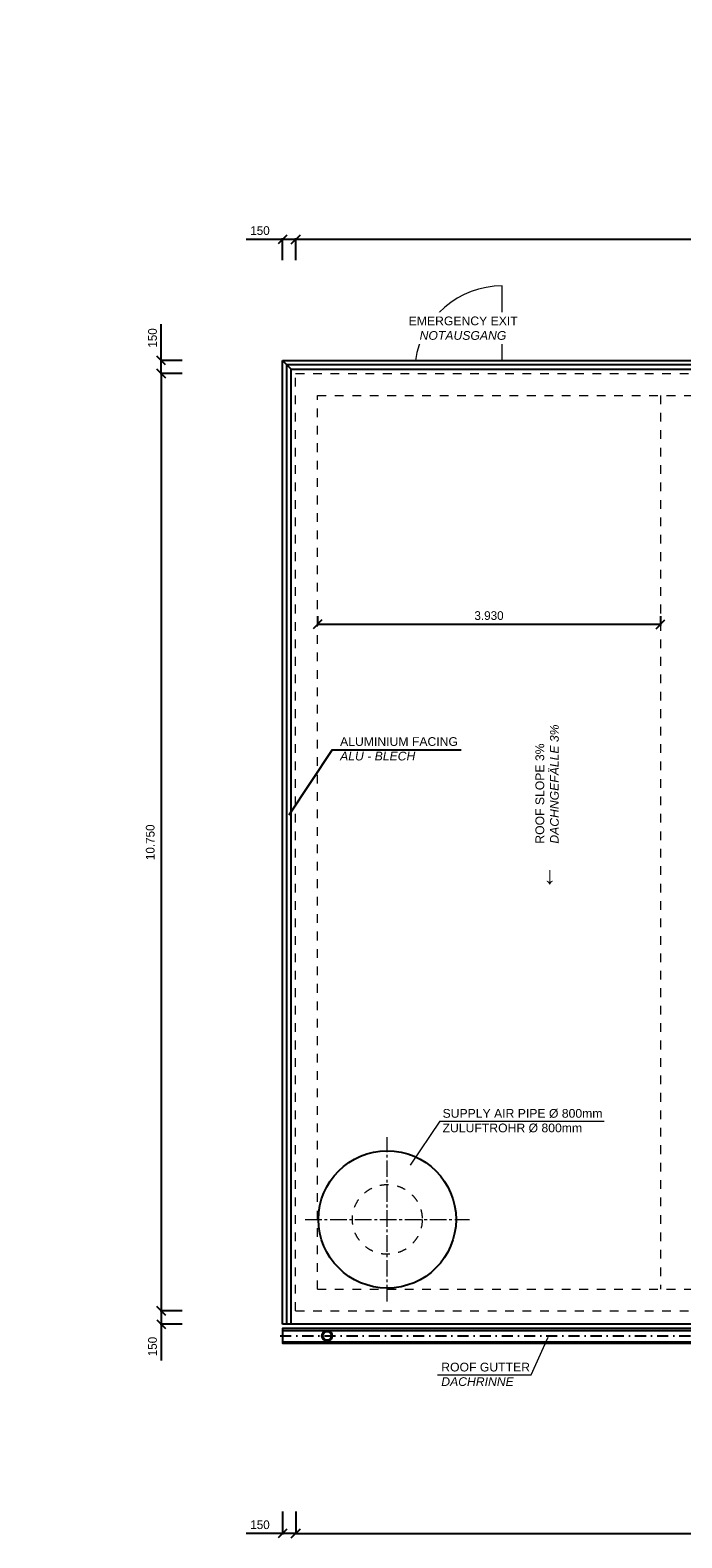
# Model space of a CAD drawing. Header units: millimetres. Extents: x -2787 to 131613, y -54195 to 30918.
# Tile 42 of 69: x 30813 to 38279, y -2602 to 14688. Entities that reach past the tile are written whole.
import ezdxf

# ---------------------------------------------------------------- set-up
doc = ezdxf.new("R2010")
doc.units = ezdxf.units.MM
for name, pattern in [('DASHDOT', [25.4, 12.7, -6.35, 0, -6.35]), ('JIS_02_1.0', [2, 1, -1]), ('MITTE2', [28.575, 19.05, -3.175, 3.175, -3.175])]:
    doc.linetypes.add(name, pattern=pattern)
doc.layers.add('Bemaßung', color=7, linetype='Continuous', lineweight=9)
doc.layers.add('Beschriftung', color=7, linetype='Continuous')
doc.layers.add('POL_Bema', color=7, linetype='Continuous')
doc.styles.add('LBB3.5M1000', font='isocp.shx', dxfattribs={"height": 3.5})
doc.dimstyles.new('DIN', dxfattribs={"dimtxt": 2.5, "dimasz": 2.5, "dimexe": 1.25, "dimexo": 0.625, "dimtad": 1, "dimtih": 1, "dimdec": 4, "dimdsep": 46, "dimlunit": 6, "dimtxsty": 'Standard', "dimcen": 2.5, "dimadec": 0, "dimazin": 0, "dimtfac": 1, "dimtdec": 4, "dimtmove": 0, "dimatfit": 3, "dimfxl": 0, "dimtvp": 1, "dimtolj": 1, "dimtzin": 0, "dimarcsym": 0})

# ---------------------------------------------------------------- blocks, each defined once
blk = doc.blocks.new('_Oblique')
at = {"layer": 'POL_Bema', "color": 0, "lineweight": -2}
blk.add_line((-0.5, -0.5), (0.5, 0.5), dxfattribs=at)
blk = doc.blocks.new('*D367')
at = {"layer": 'Bemaßung', "color": 0, "lineweight": -2, "transparency": 16777216}
for p, q in [((32555, 10750), (32303, 10750)), ((32315, 10750), (32315, 0)), ((32555, 0), (32303, 0))]:
    blk.add_line(p, q, dxfattribs=at)
at = {"layer": 'DEFPOINTS', "color": 0, "transparency": 16777216}
for p in [(33855, 10750), (32315, 0), (33855, 0)]:
    blk.add_point(p, dxfattribs=at)
at = {"layer": 'Bemaßung', "color": 0, "lineweight": -2, "transparency": 16777216, "xscale": 100, "yscale": 100, "zscale": 100}
for p, rotation in [((32315, 10750), 90), ((32315, 0), 270)]:
    blk.add_blockref('_Oblique', p, dxfattribs=dict(at, rotation=rotation))
at = {"layer": 'Bemaßung', "color": 0, "transparency": 16777216, "insert": (32189, 5375), "char_height": 100, "attachment_point": 5, "rotation": 90}
blk.add_mtext('\\A1;10.750', dxfattribs=at)
blk = doc.blocks.new('*D368')
at = {"layer": 'Bemaßung', "color": 0, "lineweight": -2, "transparency": 16777216}
for p, q in [((33855, 12050), (33855, 12302)), ((52005, 12289), (33855, 12289)), ((52005, 12050), (52005, 12302))]:
    blk.add_line(p, q, dxfattribs=at)
at = {"layer": 'DEFPOINTS', "color": 0, "transparency": 16777216}
for p in [(33855, 12289), (33855, 10750), (52005, 10750)]:
    blk.add_point(p, dxfattribs=at)
at = {"layer": 'Bemaßung', "color": 0, "lineweight": -2, "transparency": 16777216, "xscale": 100, "yscale": 100, "zscale": 100, "rotation": 180}
blk.add_blockref('_Oblique', (33855, 12289), dxfattribs=at)
at = {"layer": 'Bemaßung', "color": 0, "lineweight": -2, "transparency": 16777216, "xscale": 100, "yscale": 100, "zscale": 100}
blk.add_blockref('_Oblique', (52005, 12289), dxfattribs=at)
at = {"layer": 'Bemaßung', "color": 0, "transparency": 16777216, "insert": (42930, 12389), "char_height": 100, "attachment_point": 5}
blk.add_mtext('\\A1;18.150', dxfattribs=at)
blk = doc.blocks.new('*D372')
at = {"layer": 'Bemaßung', "color": 0, "lineweight": -2, "transparency": 16777216}
for p, q in [((32315, 10900), (32315, 11317)), ((32555, 10900), (32303, 10900)), ((32315, 10750), (32315, 10900)), ((32555, 10750), (32303, 10750))]:
    blk.add_line(p, q, dxfattribs=at)
at = {"layer": 'DEFPOINTS', "color": 0, "transparency": 16777216}
for p in [(32315, 10900), (33855, 10900), (33855, 10750)]:
    blk.add_point(p, dxfattribs=at)
at = {"layer": 'Bemaßung', "color": 0, "lineweight": -2, "transparency": 16777216, "xscale": 100, "yscale": 100, "zscale": 100}
for p, rotation in [((32315, 10900), 90), ((32315, 10750), 270)]:
    blk.add_blockref('_Oblique', p, dxfattribs=dict(at, rotation=rotation))
at = {"layer": 'Bemaßung', "color": 0, "transparency": 16777216, "insert": (32215, 11158), "char_height": 100, "attachment_point": 5, "rotation": 90}
blk.add_mtext('\\A1;150', dxfattribs=at)
blk = doc.blocks.new('*D373')
at = {"layer": 'Bemaßung', "color": 0, "lineweight": -2, "transparency": 16777216}
for p, q in [((33705, 12289), (33288, 12289)), ((33705, 12050), (33705, 12302)), ((33855, 12289), (33705, 12289)), ((33855, 12050), (33855, 12302))]:
    blk.add_line(p, q, dxfattribs=at)
at = {"layer": 'DEFPOINTS', "color": 0, "transparency": 16777216}
for p in [(33705, 12289), (33705, 10750), (33855, 10750)]:
    blk.add_point(p, dxfattribs=at)
at = {"layer": 'Bemaßung', "color": 0, "lineweight": -2, "transparency": 16777216, "xscale": 100, "yscale": 100, "zscale": 100, "rotation": 180}
blk.add_blockref('_Oblique', (33705, 12289), dxfattribs=at)
at = {"layer": 'Bemaßung', "color": 0, "lineweight": -2, "transparency": 16777216, "xscale": 100, "yscale": 100, "zscale": 100}
blk.add_blockref('_Oblique', (33855, 12289), dxfattribs=at)
at = {"layer": 'Bemaßung', "color": 0, "transparency": 16777216, "insert": (33446, 12389), "char_height": 100, "attachment_point": 5}
blk.add_mtext('\\A1;150', dxfattribs=at)
blk = doc.blocks.new('*D386')
at = {"layer": 'Bemaßung', "color": 0, "lineweight": -2, "transparency": 16777216}
for p, q in [((33855, -2300), (33855, -2564)), ((44655, -2300), (44655, -2564)), ((33855, -2552), (44655, -2552))]:
    blk.add_line(p, q, dxfattribs=at)
at = {"layer": 'DEFPOINTS', "color": 0, "transparency": 16777216}
for p in [(33855, 0), (44655, 0), (44655, -2552)]:
    blk.add_point(p, dxfattribs=at)
at = {"layer": 'Bemaßung', "color": 0, "lineweight": -2, "transparency": 16777216, "xscale": 100, "yscale": 100, "zscale": 100, "rotation": 180}
blk.add_blockref('_Oblique', (33855, -2552), dxfattribs=at)
at = {"layer": 'Bemaßung', "color": 0, "lineweight": -2, "transparency": 16777216, "xscale": 100, "yscale": 100, "zscale": 100}
blk.add_blockref('_Oblique', (44655, -2552), dxfattribs=at)
at = {"layer": 'Bemaßung', "color": 0, "transparency": 16777216, "insert": (39255, -2452), "char_height": 100, "attachment_point": 5}
blk.add_mtext('\\A1;10.800', dxfattribs=at)
blk = doc.blocks.new('*D387')
at = {"layer": 'Bemaßung', "color": 0, "lineweight": -2, "transparency": 16777216}
for p, q in [((33705, -2300), (33705, -2564)), ((33855, -2300), (33855, -2564)), ((33705, -2552), (33288, -2552)), ((33855, -2552), (33705, -2552))]:
    blk.add_line(p, q, dxfattribs=at)
at = {"layer": 'DEFPOINTS', "color": 0, "transparency": 16777216}
for p in [(33705, 0), (33855, 0), (33705, -2552)]:
    blk.add_point(p, dxfattribs=at)
at = {"layer": 'Bemaßung', "color": 0, "lineweight": -2, "transparency": 16777216, "xscale": 100, "yscale": 100, "zscale": 100, "rotation": 180}
blk.add_blockref('_Oblique', (33705, -2552), dxfattribs=at)
at = {"layer": 'Bemaßung', "color": 0, "lineweight": -2, "transparency": 16777216, "xscale": 100, "yscale": 100, "zscale": 100}
blk.add_blockref('_Oblique', (33855, -2552), dxfattribs=at)
at = {"layer": 'Bemaßung', "color": 0, "transparency": 16777216, "insert": (33446, -2452), "char_height": 100, "attachment_point": 5}
blk.add_mtext('\\A1;150', dxfattribs=at)
blk = doc.blocks.new('*D477')
at = {"layer": 'Bemaßung', "color": 0, "lineweight": -2, "transparency": 16777216}
for p, q in [((34105, 7967), (34105, 7861)), ((38035, 7967), (38035, 7861)), ((38035, 7874), (34105, 7874))]:
    blk.add_line(p, q, dxfattribs=at)
at = {"layer": 'DEFPOINTS', "color": 0, "transparency": 16777216}
for p in [(34105, 8067), (38035, 8067), (34105, 7874)]:
    blk.add_point(p, dxfattribs=at)
at = {"layer": 'Bemaßung', "color": 0, "lineweight": -2, "transparency": 16777216, "xscale": 100, "yscale": 100, "zscale": 100, "rotation": 180}
blk.add_blockref('_Oblique', (34105, 7874), dxfattribs=at)
at = {"layer": 'Bemaßung', "color": 0, "lineweight": -2, "transparency": 16777216, "xscale": 100, "yscale": 100, "zscale": 100}
blk.add_blockref('_Oblique', (38035, 7874), dxfattribs=at)
at = {"layer": 'Bemaßung', "color": 0, "transparency": 16777216, "insert": (36070, 7974), "char_height": 100, "attachment_point": 5}
blk.add_mtext('\\A1;3.930', dxfattribs=at)
blk = doc.blocks.new('*D517')
at = {"layer": 'Bemaßung', "color": 0, "lineweight": -2, "transparency": 16777216}
for p, q in [((32555, 0), (32303, 0)), ((32315, 0), (32315, -150)), ((32555, -150), (32303, -150)), ((32315, -150), (32315, -567))]:
    blk.add_line(p, q, dxfattribs=at)
at = {"layer": 'DEFPOINTS', "color": 0, "transparency": 16777216}
for p in [(33855, 0), (32315, -150), (33855, -150)]:
    blk.add_point(p, dxfattribs=at)
at = {"layer": 'Bemaßung', "color": 0, "lineweight": -2, "transparency": 16777216, "xscale": 100, "yscale": 100, "zscale": 100}
for p, rotation in [((32315, 0), 90), ((32315, -150), 270)]:
    blk.add_blockref('_Oblique', p, dxfattribs=dict(at, rotation=rotation))
at = {"layer": 'Bemaßung', "color": 0, "transparency": 16777216, "insert": (32215, -408), "char_height": 100, "attachment_point": 5, "rotation": 90}
blk.add_mtext('\\A1;150', dxfattribs=at)

msp = doc.modelspace()

# ---------------------------------------------------------------- linework, layer by layer
at = {"color": 251, "lineweight": 5}
msp.add_line((36219.66886, 10900), (36219.66886, 11755), dxfattribs=at)
for p, q in [((33704.66886, -149.70205), (33704.66886, 10900)), ((33704.66886, 10900), (52154.66886, 10900)), ((33804.66886, 10800), (33704.66886, 10900)), ((52104.66886, 10850), (33754.66886, 10850)), ((33754.66886, -149.70205), (33754.66886, 10850)), ((33804.66886, 10800), (52054.66886, 10800)), ((33804.66886, -149.70205), (33804.66886, 10800)), ((44454.66886, -149.70205), (33704.66886, -149.70205)), ((33704.66886, -224.03534), (44399.03265, -224.03534)), ((33704.66886, -354.42107), (44268.64692, -354.42107))]:
    msp.add_line(p, q)
at = {"linetype": 'JIS_02_1.0', "lineweight": 18, "ltscale": 100}
for p, q in [((33854.66886, 0), (33854.66886, 10750)), ((33854.66886, 10750), (52004.66886, 10750)), ((34104.66886, 10500), (46504.66886, 10500)), ((34104.66886, 250), (34104.66886, 10500)), ((38034.66886, 10500), (38034.66886, 250)), ((34104.66886, 250), (44904.66886, 250)), ((33854.66886, 0), (44654.66886, 0))]:
    msp.add_line(p, q, dxfattribs=at)
at = {"linetype": 'MITTE2', "lineweight": 18, "ltscale": 10}
for p, q in [((34904.66886, 108.23327), (34904.66886, 1991.76673)), ((33962.90212, 1050), (35846.43559, 1050))]:
    msp.add_line(p, q, dxfattribs=at)
at = {"linetype": 'DASHDOT', "ltscale": 10}
msp.add_line((33676.35806, -285.38727), (44337.68072, -285.38727), dxfattribs=at)
msp.add_lwpolyline([(44423.35856, -199.70943), (33704.66886, -199.70943), (33704.66886, -371.0651), (44252.00289, -371.0651)])
for centre, radius in [((34904.66886, 1050), 787.40157), ((34215.25961, -285.38727), 58.97615), ((34215.25961, -285.38727), 50)]:
    msp.add_circle(centre, radius)
at = {"linetype": 'JIS_02_1.0', "lineweight": 18, "ltscale": 100}
msp.add_circle((34904.66886, 1050), 400, dxfattribs=at)
at = {"color": 251, "lineweight": 5}
msp.add_arc((36219.66886, 10750), 1005, 90, 171.416318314, dxfattribs=at)
at = {"layer": 'Beschriftung'}
for q in [(33777.39102, 5685.12213), (35752.13545, 6435.72397)]:
    msp.add_line((34273.1125, 6435.72397), q, dxfattribs=at)
at = {"layer": 'Beschriftung', "lineweight": 5}
for p, q in [((35506.85814, 2175.22947), (35165.84698, 1672.6671)), ((35506.85814, 2175.22947), (37387.93092, 2175.22947)), ((36553.15346, -734.25563), (36749.32218, -299.52152)), ((35480.30116, -734.25563), (36553.15346, -734.25563))]:
    msp.add_line(p, q, dxfattribs=at)

# ---------------------------------------------------------------- texts
at = {"layer": 'Beschriftung', "attachment_point": 1, "style": 'LBB3.5M1000'}
for s, width, insert, char_height in [('\\pi94.352;{\\fArial|b0|i0|c0|p34;GROUND PLAN\\P\\pi274.78;\\fArial|b0|i1|c0|p34;GRUNDRISS}', 2200.1645238, (5399.52643, 14684.6482), 200), ('{\\fArial|b0|i0|c0|p34;ALUMINIUM FACING\\P\\fArial|b0|i1|c0|p34;ALU - BLECH}', 1395.2763858, (34363.83612, 6580.05362), 100), ('{\\fArial|b0|i0|c0|p34;SUPPLY AIR PIPE %%C 800mm\\PZULUFTROHR %%C 800mm}', 2052.052985, (35537.77827, 2315.93258), 100), ('{\\fArial|b0|i0|c0|p34;ROOF GUTTER\\P\\fArial|b0|i1|c0|p34;DACHRINNE}', 2471.4058999, (35522.86627, -593.55253), 100)]:
    msp.add_mtext_dynamic_manual_height_columns(s, width=width, gutter_width=17.5, heights=[0], dxfattribs=dict(at, insert=insert, char_height=char_height))
at = {"layer": 'Beschriftung', "attachment_point": 1, "rotation": 90, "style": 'LBB3.5M1000'}
for s, width, insert, char_height in [('{\\fArial|b0|i0|c0|p34;ROOF SLOPE 3%\\P\\fArial|b0|i1|c0|p34;DACHNGEFÄLLE 3%}', 1394.523492, (36601.95055, 5359.02546), 100), ('{\\fArial|b0|i0|c134|p34;←}', 295.0734938, (36613.50446, 4832.99485), 200)]:
    msp.add_mtext_dynamic_manual_height_columns(s, width=width, gutter_width=17.5, heights=[0], dxfattribs=dict(at, insert=insert, char_height=char_height))

# ---------------------------------------------------------------- dimensions: what is measured, and where the dimension line sits
at = {"layer": 'Bemaßung'}
for base, p1, p2, override, picture, middle in [((33704.66886, 12289.19254), (33854.66886, 10750), (33704.66886, 10750), {"dimscale": 10, "dimtxt": 10, "dimasz": 10, "dimexo": 130, "dimgap": 5, "dimdec": 2, "dimblk1": 'Oblique', "dimblk2": 'Oblique', "dimsah": 1, "dimtdec": 2}, '*D373', (33446.33552, 12389.19254)), ((33854.66886, 12289.19254), (52004.66886, 10750), (33854.66886, 10750), {"dimscale": 10, "dimtxt": 10, "dimasz": 10, "dimexo": 130, "dimgap": 5, "dimdec": 2, "dimblk1": 'Oblique', "dimblk2": 'Oblique', "dimsah": 1, "dimtdec": 2, "dimtmove": 2}, '*D368', (42929.66886, 12389.19254)), ((34104.66886, 7873.89538), (38034.66886, 8067.19171), (34104.66886, 8067.19171), {"dimscale": 10, "dimtxt": 10, "dimasz": 10, "dimexo": 10, "dimgap": 5, "dimdec": 2, "dimblk1": 'Oblique', "dimblk2": 'Oblique', "dimsah": 1, "dimtdec": 2, "dimtmove": 2}, '*D477', (36069.66886, 7973.89538)), ((33704.66886, -2551.76398), (33854.66886, 0), (33704.66886, 0), {"dimscale": 10, "dimtxt": 10, "dimasz": 10, "dimexo": 230, "dimgap": 5, "dimdec": 2, "dimblk1": 'Oblique', "dimblk2": 'Oblique', "dimsah": 1, "dimtdec": 2}, '*D387', (33446.33552, -2451.76398)), ((44654.66886, -2551.76398), (33854.66886, 0), (44654.66886, 0), {"dimscale": 10, "dimtxt": 10, "dimasz": 10, "dimexo": 230, "dimgap": 5, "dimdec": 2, "dimblk1": 'Oblique', "dimblk2": 'Oblique', "dimsah": 1, "dimtdec": 2, "dimtmove": 2}, '*D386', (39254.66886, -2451.76398))]:
    dim = msp.add_linear_dim(base=base, p1=p1, p2=p2, dimstyle='DIN', override=override, dxfattribs=at)
    dim.commit()
    dim.dimension.update_dxf_attribs({"geometry": picture, "text_midpoint": middle})
for base, p1, p2, angle, picture, middle in [((32315.47632, 10900), (33854.66886, 10750), (33854.66886, 10900), 90, '*D372', (32215.47632, 11158.33333)), ((32315.47632, -150), (33854.66886, 0), (33854.66886, -150), 270, '*D517', (32215.47632, -408.33333))]:
    dim = msp.add_linear_dim(base=base, p1=p1, p2=p2, angle=angle, dimstyle='DIN', override={"dimscale": 10, "dimtxt": 10, "dimasz": 10, "dimexo": 130, "dimgap": 5, "dimdec": 2, "dimblk1": 'Oblique', "dimblk2": 'Oblique', "dimsah": 1, "dimtdec": 2}, dxfattribs=at)
    dim.commit()
    dim.dimension.update_dxf_attribs({"geometry": picture, "text_midpoint": middle})
dim = msp.add_linear_dim(base=(32315.47632, 0), p1=(33854.66886, 10750), p2=(33854.66886, 0), angle=90, dimstyle='DIN', override={"dimscale": 10, "dimtxt": 10, "dimasz": 10, "dimexo": 130, "dimgap": 5, "dimdec": 2, "dimblk1": 'Oblique', "dimblk2": 'Oblique', "dimsah": 1, "dimtdec": 2, "dimtmove": 2}, dxfattribs=at)
dim.commit()
dim.dimension.update_dxf_attribs({"geometry": '*D367', "text_midpoint": (32188.63266, 5375), "dimtype": 160})

# ---------------------------------------------------------------- next in the draw order: texts
at = {"layer": 'Beschriftung', "insert": (35125.21076, 11403.85835), "char_height": 100, "attachment_point": 1, "style": 'LBB3.5M1000', "bg_fill": 3, "box_fill_scale": 1.5, "bg_fill_color": 256, "bg_fill_transparency": 0}
msp.add_mtext_dynamic_manual_height_columns('\\pi24.171;{\\fArial|b0|i0|c0|p34;EMERGENCY EXIT\\P\\pi149.58;\\fArial|b0|i1|c0|p34;NOTAUSGANG}', width=1284.222068, gutter_width=17.5, heights=[0], dxfattribs=at)

doc.saveas('drawing.dxf')
